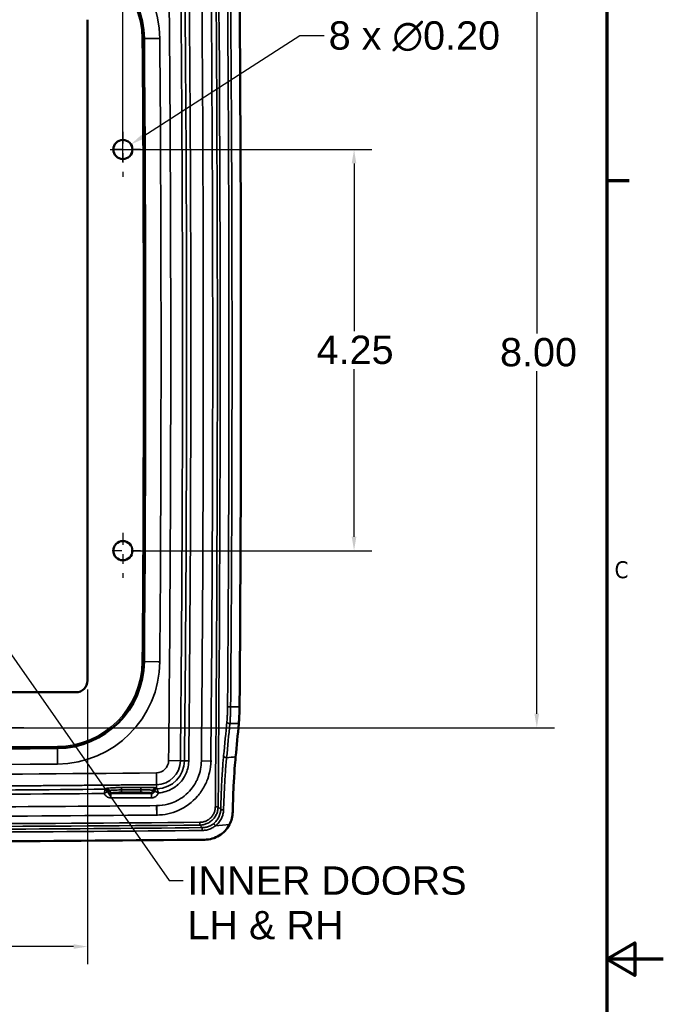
# Model space of a CAD drawing. Header units: inches. Extents: x 0.2 to 50.9, y 0.9 to 32.1.
# Tile 91 of 95: x 44 to 50.9, y 16 to 26.5. Entities that reach past the tile are written whole.
import ezdxf

# ---------------------------------------------------------------- set-up
doc = ezdxf.new("R2010")
doc.units = ezdxf.units.IN
doc.header["$LTSCALE"] = 1.5
doc.header["$MEASUREMENT"] = 0
doc.linetypes.add('CHAIN', pattern=[0.7087, 0.4724, -0.0591, 0.1181, -0.0591])
for name, color, linetype, lineweight in [('Border (ANSI)', 7, 'Continuous', 70), ('Center Mark (ANSI)', 7, 'Continuous', 25), ('Dimension (ANSI)', 7, 'Continuous', 25), ('Sketch Geometry (ANSI)', 7, 'Continuous', 25), ('Symbol (ANSI)', 7, 'Continuous', 25), ('Visible (ANSI)', 7, 'Continuous', 50), ('Visible Narrow (ANSI)', 7, 'Continuous', 35)]:
    doc.layers.add(name, color=color, linetype=linetype, lineweight=lineweight)
doc.styles.add('Note Text (ANSI)', font='tahoma.ttf')
doc.styles.get("Standard").update_dxf_attribs({"font": 'arial.ttf'})
doc.dimstyles.new('Default (ANSI)', dxfattribs={"dimscale": 1.5, "dimtxt": 0.2, "dimasz": 0.098425, "dimexe": 0.125, "dimexo": 0.0625, "dimgap": 0.031496, "dimtad": 0, "dimtih": 1, "dimtoh": 1, "dimrnd": 1e-08, "dimzin": 0, "dimdsep": 46, "dimtxsty": 'Standard', "dimcen": 0.09, "dimdle": 0.393701, "dimclrd": 256, "dimclre": 256, "dimclrt": 7, "dimadec": 0, "dimazin": 1, "dimtfac": 0.6, "dimtofl": 0, "dimtmove": 0, "dimatfit": 3, "dimfxl": 1, "dimtolj": 1, "dimtzin": 4, "dimlwd": -1, "dimlwe": -1, "dimarcsym": 0})
doc.dimstyles.new('Default (ANSI)$7', dxfattribs={"dimscale": 1.5, "dimtxt": 0.2, "dimasz": 0.098425, "dimexe": 0.125, "dimexo": 0.0625, "dimgap": 0.031496, "dimtad": 0, "dimtih": 1, "dimtoh": 1, "dimrnd": 1e-08, "dimzin": 0, "dimdsep": 46, "dimtxsty": 'Standard', "dimcen": 0.09, "dimdle": 0.393701, "dimclrd": 256, "dimclre": 256, "dimclrt": 7, "dimadec": 0, "dimazin": 1, "dimtfac": 0.6, "dimtofl": 0, "dimtmove": 0, "dimatfit": 3, "dimfxl": 1, "dimtolj": 1, "dimtzin": 4, "dimlwd": -1, "dimlwe": -1, "dimarcsym": 0})

# ---------------------------------------------------------------- blocks, each defined once
blk = doc.blocks.new('Borders Default Border')
at = {"layer": 'Border (ANSI)'}
blk.add_line((33.5, 16.5), (33.66, 16.5), dxfattribs=at)
at = {"layer": 'Border (ANSI)', "flags": 128}
for points in [[(0.5, 1), (0.5, 21), (33.5, 21), (33.5, 1), (0.5, 1)], [(33.9, 11), (33.5, 11), (33.7, 11.1155), (33.7, 10.8845), (33.5, 11)]]:
    blk.add_lwpolyline(points, dxfattribs=at)
at = {"layer": 'Border (ANSI)', "insert": (33.5557, 13.6879), "char_height": 0.12, "attachment_point": 7, "style": 'Note Text (ANSI)'}
blk.add_mtext('C', dxfattribs=at)
blk = doc.blocks.new('*D57')
at = {"layer": 'Defpoints', "color": 0, "transparency": 16777216}
for p in [(44.313, 26.952), (43.813, 18.952), (49.51, 18.952)]:
    blk.add_point(p, dxfattribs=at)
at = {"layer": 'Dimension (ANSI)', "transparency": 16777216}
for p, q in [((44.407, 26.952), (49.697, 26.952)), ((49.51, 26.804), (49.51, 23.127)), ((49.51, 19.099), (49.51, 22.727)), ((43.907, 18.952), (49.697, 18.952))]:
    blk.add_line(p, q, dxfattribs=at)
for points in [[(49.485, 26.804), (49.534, 26.804), (49.51, 26.952)], [(49.485, 19.099), (49.534, 19.099), (49.51, 18.952)]]:
    blk.add_solid(points, dxfattribs=at)
at = {"layer": 'Dimension (ANSI)', "color": 7, "transparency": 16777216, "insert": (49.12, 23.08), "char_height": 0.3, "attachment_point": 1}
blk.add_mtext('\\A1;8.00', dxfattribs=at)
blk = doc.blocks.new('*D58')
at = {"layer": 'Defpoints', "color": 0, "transparency": 16777216}
for p in [(45.125, 25.077), (45.125, 20.827), (47.574, 20.827)]:
    blk.add_point(p, dxfattribs=at)
at = {"layer": 'Dimension (ANSI)', "transparency": 16777216}
for p, q in [((45.219, 25.077), (47.761, 25.077)), ((47.574, 24.929), (47.574, 23.152)), ((47.574, 20.974), (47.574, 22.751)), ((45.219, 20.827), (47.761, 20.827))]:
    blk.add_line(p, q, dxfattribs=at)
for points in [[(47.549, 24.929), (47.598, 24.929), (47.574, 25.077)], [(47.549, 20.974), (47.598, 20.974), (47.574, 20.827)]]:
    blk.add_solid(points, dxfattribs=at)
at = {"layer": 'Dimension (ANSI)', "color": 7, "transparency": 16777216, "insert": (47.177, 23.105), "char_height": 0.3, "attachment_point": 1}
blk.add_mtext('\\A1;4.25', dxfattribs=at)
blk = doc.blocks.new('*D59')
at = {"layer": 'Defpoints', "color": 0, "transparency": 16777216}
for p in [(45.125, 30.66), (34.5, 25.077), (45.125, 25.077)]:
    blk.add_point(p, dxfattribs=at)
at = {"layer": 'Dimension (ANSI)', "transparency": 16777216}
for p, q in [((34.5, 25.171), (34.5, 30.848)), ((45.125, 25.171), (45.125, 30.848)), ((34.648, 30.66), (39.274, 30.66)), ((44.978, 30.66), (40.352, 30.66))]:
    blk.add_line(p, q, dxfattribs=at)
for points in [[(34.648, 30.685), (34.648, 30.635), (34.5, 30.66)], [(44.978, 30.685), (44.978, 30.635), (45.125, 30.66)]]:
    blk.add_solid(points, dxfattribs=at)
at = {"layer": 'Dimension (ANSI)', "color": 7, "transparency": 16777216, "insert": (39.321, 30.813), "char_height": 0.3, "attachment_point": 1}
blk.add_mtext('\\A1;10.63', dxfattribs=at)
blk = doc.blocks.new('*D60')
at = {"layer": 'Defpoints', "color": 0, "transparency": 16777216}
for p in [(45.211, 25.132), (45.04, 25.022)]:
    blk.add_point(p, dxfattribs=at)
at = {"layer": 'Dimension (ANSI)', "transparency": 16777216}
for p, q in [((46.999, 26.282), (45.335, 25.212)), ((47.258, 26.282), (46.999, 26.282)), ((45.125, 24.942), (45.125, 25.212)), ((44.99, 25.077), (45.26, 25.077))]:
    blk.add_line(p, q, dxfattribs=at)
blk.add_solid([(45.321, 25.232), (45.348, 25.191), (45.211, 25.132)], dxfattribs=at)
at = {"layer": 'Dimension (ANSI)', "color": 7, "transparency": 16777216, "insert": (47.305, 26.435), "char_height": 0.3, "attachment_point": 1}
blk.add_mtext('\\A1;\\fArial|b0|i0;8 x ∅0.20', dxfattribs=at)
blk = doc.blocks.new('*D62')
at = {"layer": 'Defpoints', "color": 0, "transparency": 16777216}
for p in [(34.875, 19.452), (44.75, 19.452), (44.75, 16.633)]:
    blk.add_point(p, dxfattribs=at)
at = {"layer": 'Dimension (ANSI)', "transparency": 16777216}
for p, q in [((34.875, 19.358), (34.875, 16.446)), ((44.75, 19.358), (44.75, 16.446)), ((35.023, 16.633), (39.453, 16.633)), ((44.603, 16.633), (40.327, 16.633))]:
    blk.add_line(p, q, dxfattribs=at)
for points in [[(35.023, 16.658), (35.023, 16.609), (34.875, 16.633)], [(44.603, 16.658), (44.603, 16.609), (44.75, 16.633)]]:
    blk.add_solid(points, dxfattribs=at)
at = {"layer": 'Dimension (ANSI)', "color": 7, "transparency": 16777216, "insert": (39.5, 16.786), "char_height": 0.3, "attachment_point": 1}
blk.add_mtext('\\A1;9.88', dxfattribs=at)

msp = doc.modelspace()

# ---------------------------------------------------------------- linework, layer by layer
at = {"layer": 'Center Mark (ANSI)', "linetype": 'CHAIN', "ltscale": 0.176372}
for p, q in [((45.1253, 25.2643), (45.1253, 24.7878)), ((45.1253, 21.0143), (45.1253, 20.5378))]:
    msp.add_line(p, q, dxfattribs=at)
at = {"layer": 'Center Mark (ANSI)', "linetype": 'CHAIN', "ltscale": 0.138781}
for p, q in [((45.3128, 25.0768), (44.9378, 25.0768)), ((45.3128, 20.8268), (44.9378, 20.8268))]:
    msp.add_line(p, q, dxfattribs=at)
at = {"layer": 'Center Mark (ANSI)', "linetype": 'CHAIN', "ltscale": 0.195371}
msp.add_line((44.0767, 18.9518), (43.5489, 18.9518), dxfattribs=at)
at = {"layer": 'Sketch Geometry (ANSI)'}
msp.add_circle((45.1253, 25.0768), 0.1014, dxfattribs=at)
at = {"layer": 'Visible (ANSI)'}
for p, q in [((44.7503, 26.452), (44.7503, 19.4516)), ((44.6255, 19.3268), (35.0001, 19.3268))]:
    msp.add_line(p, q, dxfattribs=at)
for centre, radius, start, end in [((44.4232, 26.2443), 0.9256, 0.44813, 89.54559), ((-376.5355, 22.9518), 421.8972, 359.551873, 0.448127), ((45.1253, 25.0768), 0.1015, 0.00001, 179.99999), ((45.1253, 25.0768), 0.1015, 180.00001, 359.99999), ((45.1253, 20.8268), 0.1015, 0.00001, 179.99999), ((45.1253, 20.8268), 0.1015, 180.00001, 359.99999), ((44.4232, 19.6593), 0.9256, 270.45442, 359.55187), ((39.8128, 600.9599), 582.2445, 269.5455852, 270.454415)]:
    msp.add_arc(centre, radius, start, end, dxfattribs=at)
for centre, major_axis, ratio, start_param, end_param in [((44.6251, 19.452), (0.0886, -0.0886), 0.9972647, 5.4991576, 7.0672128), ((-12.4537, 24.4843), (-16.0961, -168.1125), 0.3497264, 1.5695263, 1.5716272)]:
    msp.add_ellipse(centre, major_axis=major_axis, ratio=ratio, start_param=start_param, end_param=end_param, dxfattribs=at)
for points in [[(46.3608, 26.7387), (46.3808, 24.2163), (46.3808, 21.6938), (46.3608, 19.1714)], [(45.9918, 17.7655), (45.217, 17.758), (44.4422, 17.7519), (43.6674, 17.7472)]]:
    msp.add_open_spline(points, degree=3, dxfattribs=at)
for points, knots in [([(46.3608, 19.1714), (46.3606, 19.1386), (46.3598, 19.1061), (46.3571, 19.0455), (46.3552, 19.0179), (46.353, 18.9947)], [0, 0, 0, 0, 0.24984883, 0.24984883, 0.49969768, 0.49969768, 0.49969768, 0.49969768]), ([(46.3192, 18.6416), (46.3166, 18.6147), (46.3079, 18.524), (46.2948, 18.2759), (46.2909, 18.1698), (46.2885, 18.0605)], [0.00000004, 0.00000004, 0.00000004, 0.00000004, 0.28992471, 0.28992471, 0.48184676, 0.48184676, 0.48184676, 0.48184676]), ([(46.2533, 17.9247), (46.2644, 17.9457), (46.2729, 17.9679), (46.2848, 18.0137), (46.288, 18.0371), (46.2885, 18.0605)], [-0.36014319, -0.36014319, -0.36014319, -0.36014319, -0.18027326, -0.18027326, 0, 0, 0, 0]), ([(45.9918, 17.7655), (46.0186, 17.7658), (46.0453, 17.7696), (46.0969, 17.7843), (46.1216, 17.7951), (46.1675, 17.823), (46.1884, 17.84), (46.2251, 17.8791), (46.2408, 17.901), (46.2533, 17.9247)], [0, 0, 0, 0, 0.20390295, 0.20390295, 0.40794511, 0.40794511, 0.61195717, 0.61195717, 0.81594264, 0.81594264, 0.81594264, 0.81594264])]:
    msp.add_open_spline(points, degree=3, knots=knots, dxfattribs=at)
at = {"layer": 'Visible Narrow (ANSI)'}
for p, q in [((45.3488, 26.2515), (45.3303, 26.2514)), ((45.3488, 26.2515), (45.4979, 26.2527)), ((45.5161, 26.2528), (45.4979, 26.2527)), ((45.3488, 19.652), (45.3303, 19.6522)), ((45.3488, 19.652), (45.4979, 19.6509)), ((45.5161, 19.6507), (45.4979, 19.6509)), ((46.2662, 19.1722), (46.2337, 19.1724)), ((46.2662, 19.1722), (46.3608, 19.1714)), ((46.353, 18.9947), (46.2584, 18.9955)), ((44.4306, 18.7337), (44.4304, 18.7522)), ((44.4306, 18.7337), (44.4318, 18.5846)), ((44.4318, 18.5846), (44.4319, 18.5664)), ((45.6093, 18.603), (45.7341, 18.6017)), ((45.7341, 18.6017), (45.7726, 18.6013)), ((45.7726, 18.6013), (45.7773, 18.6013)), ((45.7773, 18.6013), (45.8222, 18.6008)), ((46.0562, 18.5985), (45.9566, 18.5994)), ((45.9566, 18.5994), (45.9566, 18.5993)), ((46.0562, 18.5984), (45.9566, 18.5993)), ((46.0562, 18.5984), (46.066, 18.5983)), ((45.4804, 18.3482), (45.4792, 18.473)), ((44.9522, 18.3086), (44.9379, 18.2999)), ((44.9727, 18.2802), (44.9672, 18.2769)), ((44.9815, 18.2855), (44.9727, 18.2802)), ((44.9965, 18.254), (45.0105, 18.2624)), ((44.9965, 18.254), (45.4291, 18.254)), ((44.9965, 18.2091), (44.9965, 18.254)), ((45.1102, 18.2924), (45.1102, 18.2672)), ((45.1102, 18.2672), (45.3155, 18.2672)), ((45.3155, 18.2934), (45.3155, 18.2672)), ((45.4151, 18.2624), (45.4291, 18.254)), ((45.4291, 18.254), (45.4291, 18.2091)), ((45.4515, 18.2838), (45.4446, 18.2879)), ((45.4589, 18.2795), (45.4515, 18.2838)), ((45.4808, 18.3094), (45.4739, 18.3134)), ((45.4808, 18.3094), (45.4804, 18.3482)), ((45.4291, 18.2091), (44.9965, 18.2091)), ((45.4827, 18.1259), (45.4826, 18.1259)), ((45.4826, 18.1259), (45.4834, 18.0263)), ((45.4827, 18.1259), (45.4836, 18.0263)), ((46.1613, 18.0861), (46.1336, 18.1138)), ((45.4836, 18.0263), (45.4836, 18.0163)), ((45.9393, 17.9198), (45.9659, 17.8931)), ((45.9662, 17.8633), (45.9659, 17.8931)), ((46.2533, 17.9247), (46.106, 17.9133))]:
    msp.add_line(p, q, dxfattribs=at)
for centre, radius, start, end in [((44.4232, 26.2443), 1.0929, 0.44813, 89.54559), ((44.4232, 26.2443), 0.9071, 0.44813, 89.54559), ((-376.5355, 22.9518), 421.8787, 359.551873, 0.448127), ((-376.5355, 22.9518), 422.0645, 359.551873, 0.448127), ((44.4232, 19.6593), 0.9071, 270.45442, 359.55187), ((44.4232, 19.6593), 1.0929, 270.45442, 359.55187), ((39.8128, 600.9599), 582.226, 269.5455852, 270.454415), ((39.8128, 600.9599), 582.4118, 269.5455852, 270.454415), ((45.4779, 18.6043), 0.2562, 270.55734, 359.40979), ((45.4779, 18.6043), 0.2994, 271.82783, 359.40979)]:
    msp.add_arc(centre, radius, start, end, dxfattribs=at)
for centre, major_axis, ratio, start_param, end_param in [((-122.0539, 22.9518), (0, -301.0549), 0.5586352, 1.5547253, 1.5868672), ((-122.0361, 22.9518), (0, 301.0608), 0.5586624, 4.6963186, 4.7284592), ((44.9382, 18.2648), (-0.0002, 0.0352), 0.0306223, 0.0588721, 0.1095767), ((44.9688, 18.2706), (-0.00149, 0.00638), 0.2049217, 0.0547241, 0.103089), ((45.0105, 18.2924), (-0.0154, 0.0257), 0.9948398, 1.2642752, 2.5996079), ((45.4151, 18.2924), (-0.0154, -0.0257), 0.9948398, 0.5419848, 1.9593722), ((57.5592, 63.1766), (-11.9654, -44.918), 0.0898317, 6.2539062, 6.2543377), ((57.5592, 63.1766), (-11.9654, -44.918), 0.0898317, 6.2543377, 6.2557145), ((45.4866, 18.2669), (-0.0008, -0.0383), 0.0313238, 3.0414362, 3.0864746), ((39.8128, 158.5276), (-325.76, 0), 0.431616, 1.5729059, 1.5896049), ((39.8128, 158.5044), (325.7599, 0), 0.4316354, 4.7144463, 4.7311969)]:
    msp.add_ellipse(centre, major_axis=major_axis, ratio=ratio, start_param=start_param, end_param=end_param, dxfattribs=at)
for points, degree, knots in [([(45.6093, 18.603), (45.6267, 20.2896), (45.6339, 21.9763), (45.6311, 23.6629), (45.6293, 24.7537), (45.6232, 25.8444), (45.6129, 26.9351), (45.6118, 27.0569), (45.6106, 27.1788), (45.6093, 27.3006)], 3, [0, 0, 0, 0, 0.58176237, 0.58176237, 0.58176237, 0.95797976, 0.95797976, 0.95797976, 1, 1, 1, 1]), ([(45.7341, 18.6017), (45.7441, 19.5684), (45.7515, 20.535), (45.7565, 21.5017), (45.759, 22.4684), (45.759, 23.4351), (45.7565, 24.4018), (45.7515, 25.3685), (45.7441, 26.3352), (45.7341, 27.3019), (45.7341, 27.3019), (45.7341, 27.3019), (45.7341, 27.3019), (45.7341, 27.3019), (45.7341, 27.3019), (45.7341, 27.3019), (45.7341, 27.3019), (45.7341, 27.3019)], 9, [0, 0, 0, 0, 0, 0, 0, 0, 0, 0, 0.99009901, 0.99009901, 0.99009901, 0.99009901, 0.99009901, 0.99009901, 0.99009901, 0.99009901, 0.99010136, 0.99010136, 0.99010136, 0.99010136, 0.99010136, 0.99010136, 0.99010136, 0.99010136, 0.99010136, 0.99010136]), ([(45.7773, 27.3023), (45.7881, 26.2522), (45.795, 25.2021), (45.798, 24.152), (45.8033, 22.3017), (45.7964, 20.4514), (45.7773, 18.6013)], 3, [0, 0, 0, 0, 0.36206424, 0.36206424, 0.36206424, 1, 1, 1, 1]), ([(45.8222, 27.3028), (45.8331, 26.2526), (45.84, 25.2024), (45.8429, 24.1523), (45.8482, 22.3018), (45.8413, 20.4513), (45.8222, 18.6008)], 3, [0, 0, 0, 0, 0.36204601, 0.36204601, 0.36204601, 1, 1, 1, 1]), ([(45.9566, 18.5994), (45.9668, 19.7039), (45.9731, 20.8083), (45.9756, 21.9127), (45.9796, 23.7099), (45.9732, 25.507), (45.9566, 27.3042)], 3, [0, 0, 0, 0, 0.38063403, 0.38063403, 0.38063403, 1, 1, 1, 1]), ([(46.0562, 18.5984), (46.0664, 19.703), (46.0728, 20.8076), (46.0752, 21.9122), (46.0792, 23.7098), (46.0728, 25.5075), (46.0562, 27.3051)], 3, [0, 0, 0, 0, 0.38059578, 0.38059578, 0.38059578, 1, 1, 1, 1]), ([(46.2662, 19.1722), (46.2749, 20.2743), (46.2798, 21.3764), (46.2809, 22.4785), (46.2823, 23.8983), (46.2774, 25.3182), (46.2661, 26.7379)], 3, [0, 0, 0, 0, 0.43701812, 0.43701812, 0.43701812, 1, 1, 1, 1]), ([(46.2268, 19.017), (46.2285, 19.0341), (46.2299, 19.0541), (46.231, 19.0758), (46.2317, 19.0908), (46.2324, 19.1066), (46.2328, 19.1228), (46.2333, 19.1391), (46.2336, 19.1557), (46.2337, 19.1724)], 3, [0, 0, 0, 0, 0.420361, 0.420361, 0.420361, 0.7102314, 0.7102314, 0.7102314, 1, 1, 1, 1]), ([(46.2584, 18.9955), (46.2602, 19.015), (46.2618, 19.0376), (46.2631, 19.0623), (46.264, 19.0794), (46.2647, 19.0973), (46.2652, 19.1158), (46.2657, 19.1343), (46.266, 19.1532), (46.2662, 19.1722)], 3, [0, 0, 0, 0, 0.42054474, 0.42054474, 0.42054474, 0.71027231, 0.71027231, 0.71027231, 0.99999999, 0.99999999, 0.99999999, 0.99999999]), ([(46.2584, 18.9955), (46.2545, 18.9955), (46.2505, 18.9961), (46.2431, 18.9983), (46.2397, 18.9999), (46.2338, 19.0039), (46.2314, 19.0063), (46.228, 19.0114), (46.2271, 19.0142), (46.2268, 19.017)], 3, [0, 0, 0, 0, 0.25, 0.25, 0.5, 0.5, 0.75, 0.75, 1, 1, 1, 1]), ([(45.4792, 18.473), (45.5133, 18.4733), (45.5467, 18.4874), (45.5708, 18.5114), (45.5949, 18.5355), (45.6089, 18.5688), (45.6093, 18.603)], 3, [0, 0, 0, 0, 0.5, 0.5, 0.5, 0.99999999, 0.99999999, 0.99999999, 0.99999999]), ([(45.4827, 18.1259), (45.5228, 18.1262), (45.5627, 18.1316), (45.6017, 18.1419), (45.617, 18.146), (45.6321, 18.1509), (45.6471, 18.1565), (45.6702, 18.1652), (45.6932, 18.1759), (45.7154, 18.1886), (45.7425, 18.204), (45.7685, 18.2224), (45.7924, 18.2432), (45.7939, 18.2445), (45.7954, 18.2458), (45.7968, 18.2471), (45.8191, 18.2669), (45.8405, 18.2898), (45.8598, 18.3153), (45.8724, 18.3319), (45.884, 18.3497), (45.8945, 18.3682), (45.9003, 18.3783), (45.9056, 18.3887), (45.9106, 18.3992), (45.9149, 18.4082), (45.9189, 18.4175), (45.9227, 18.4269), (45.9332, 18.4534), (45.9417, 18.4816), (45.9475, 18.5107), (45.9532, 18.5397), (45.9563, 18.5696), (45.9566, 18.5993)], 3, [0, 0, 0, 0, 0.1794041, 0.1794041, 0.1794041, 0.25, 0.25, 0.25, 0.35925844, 0.35925844, 0.35925844, 0.49182496, 0.49182496, 0.49182496, 0.5, 0.5, 0.5, 0.62437423, 0.62437423, 0.62437423, 0.70554621, 0.70554621, 0.70554621, 0.75, 0.75, 0.75, 0.78805826, 0.78805826, 0.78805826, 0.89420037, 0.89420037, 0.89420037, 0.9999999, 0.9999999, 0.9999999, 0.9999999]), ([(46.0562, 18.5984), (46.0558, 18.5585), (46.0512, 18.5173), (46.0421, 18.4766), (46.0355, 18.4474), (46.0265, 18.4185), (46.0154, 18.3904), (45.9986, 18.3482), (45.9768, 18.308), (45.9509, 18.2712), (45.9398, 18.2555), (45.9279, 18.2403), (45.9154, 18.2259), (45.8591, 18.1608), (45.7893, 18.1095), (45.7115, 18.0752), (45.6412, 18.0443), (45.5642, 18.0269), (45.4835, 18.0263)], 3, [0, 0, 0, 0, 0.1380731, 0.1380731, 0.1380731, 0.2372686, 0.2372686, 0.2372686, 0.3867604, 0.3867604, 0.3867604, 0.4509366, 0.4509366, 0.4509366, 0.7395702, 0.7395702, 0.7395702, 1, 1, 1, 1]), ([(45.8222, 18.6008), (45.8221, 18.5897), (45.8218, 18.568), (45.8154, 18.5368), (45.8104, 18.5122), (45.8036, 18.4918), (45.797, 18.4754), (45.7903, 18.459), (45.7811, 18.4396), (45.7675, 18.4183), (45.7504, 18.3915), (45.7356, 18.3757), (45.728, 18.3677), (45.7278, 18.3674), (45.7275, 18.3672), (45.7273, 18.3669), (45.7271, 18.3667), (45.7269, 18.3665), (45.7266, 18.3662), (45.7262, 18.3657), (45.7257, 18.3652), (45.7252, 18.3648), (45.7243, 18.3638), (45.7234, 18.3628), (45.7224, 18.3619), (45.7206, 18.36), (45.7187, 18.3582), (45.7167, 18.3562), (45.7131, 18.3529), (45.7092, 18.3492), (45.7048, 18.3454), (45.7019, 18.3429), (45.6939, 18.3357), (45.6796, 18.3254), (45.659, 18.3106), (45.6401, 18.3003), (45.6243, 18.2929), (45.6082, 18.2854), (45.5882, 18.2774), (45.5639, 18.2711), (45.5331, 18.263), (45.5114, 18.2615), (45.5004, 18.2608)], 3, [-1, -1, -1, -1, -0.875, -0.875, -0.875, -0.75, -0.75, -0.75, -0.625, -0.625, -0.625, -0.5, -0.5, -0.5, -0.4980469, -0.4980469, -0.4980469, -0.4960938, -0.4960938, -0.4960938, -0.4921875, -0.4921875, -0.4921875, -0.484375, -0.484375, -0.484375, -0.46875, -0.46875, -0.46875, -0.4375, -0.4375, -0.4375, -0.375, -0.375, -0.375, -0.25, -0.25, -0.25, -0.125, -0.125, -0.125, 0, 0, 0, 0]), ([(46.1613, 18.0861), (46.1621, 18.1188), (46.1635, 18.1724), (46.1663, 18.2439), (46.1671, 18.2658), (46.168, 18.2865), (46.1689, 18.3062), (46.1703, 18.3382), (46.1717, 18.3673), (46.1732, 18.3937), (46.1749, 18.4249), (46.1768, 18.4581), (46.1791, 18.4925), (46.18, 18.5055), (46.1809, 18.5187), (46.1819, 18.532), (46.1863, 18.5934), (46.19, 18.6326), (46.1922, 18.6557)], 3, [-0.99999928, -0.99999928, -0.99999928, -0.99999928, -0.75, -0.75, -0.75, -0.65504969, -0.65504969, -0.65504969, -0.5, -0.5, -0.5, -0.31850166, -0.31850166, -0.31850166, -0.25, -0.25, -0.25, -0.00000056, -0.00000056, -0.00000056, -0.00000056]), ([(46.1916, 18.081), (46.1936, 18.1542), (46.1963, 18.226), (46.1996, 18.2948), (46.2026, 18.3582), (46.2062, 18.4189), (46.2103, 18.4759), (46.2144, 18.5328), (46.2189, 18.5859), (46.2238, 18.6342)], 3, [0.00000034, 0.00000034, 0.00000034, 0.00000034, 0.35191896, 0.35191896, 0.35191896, 0.67595948, 0.67595948, 0.67595948, 1, 1, 1, 1]), ([(46.1922, 18.6557), (46.1924, 18.6529), (46.1934, 18.6501), (46.1951, 18.6475), (46.1968, 18.6449), (46.1992, 18.6426), (46.2021, 18.6406), (46.2051, 18.6386), (46.2085, 18.637), (46.2122, 18.6359), (46.2159, 18.6348), (46.2198, 18.6342), (46.2238, 18.6342)], 3, [0, 0, 0, 0, 0.25, 0.25, 0.25, 0.5, 0.5, 0.5, 0.75, 0.75, 0.75, 1, 1, 1, 1]), ([(34.1452, 18.3482), (35.4046, 18.3359), (36.6641, 18.3267), (37.9236, 18.3206), (39.1831, 18.3175), (40.4426, 18.3175), (41.702, 18.3206), (42.9615, 18.3267), (44.221, 18.3359), (45.4804, 18.3482), (45.4804, 18.3482), (45.4804, 18.3482), (45.4804, 18.3482), (45.4804, 18.3482), (45.4804, 18.3482), (45.4804, 18.3482), (45.4804, 18.3482), (45.4804, 18.3482)], 9, [0, 0, 0, 0, 0, 0, 0, 0, 0, 0, 0.99009901, 0.99009901, 0.99009901, 0.99009901, 0.99009901, 0.99009901, 0.99009901, 0.99009901, 0.99010139, 0.99010139, 0.99010139, 0.99010139, 0.99010139, 0.99010139, 0.99010139, 0.99010139, 0.99010139, 0.99010139]), ([(40.758, 18.2332), (40.758, 18.2332), (40.758, 18.2332), (40.758, 18.2332), (42.1478, 18.2355), (43.5376, 18.2427), (44.9274, 18.2549)], 3, [0, 0, 0, 0, 0.0000013, 0.0000013, 0.0000013, 1, 1, 1, 1]), ([(44.9379, 18.2999), (43.6707, 18.2888), (42.4033, 18.2818), (41.136, 18.2789), (41.01, 18.2786), (40.8839, 18.2784), (40.7579, 18.2782)], 3, [0, 0, 0, 0, 0.9095613, 0.9095613, 0.9095613, 1, 1, 1, 1]), ([(44.9274, 18.2549), (44.9274, 18.2549), (44.9275, 18.2551), (44.9275, 18.2555), (44.9276, 18.2557), (44.9276, 18.2559), (44.9277, 18.2561), (44.9277, 18.2564), (44.9278, 18.2568), (44.9279, 18.2573), (44.928, 18.2577), (44.9281, 18.2582), (44.9283, 18.2589), (44.9285, 18.2601), (44.9288, 18.2614), (44.9291, 18.2628), (44.9297, 18.2653), (44.9302, 18.2678), (44.9308, 18.2702), (44.9311, 18.2716), (44.9314, 18.273), (44.9317, 18.2744), (44.9326, 18.2781), (44.9334, 18.2815), (44.9341, 18.2846), (44.9345, 18.2862), (44.9349, 18.2876), (44.9352, 18.289), (44.9357, 18.291), (44.9361, 18.2928), (44.9365, 18.2943), (44.9366, 18.2947), (44.9367, 18.295), (44.9368, 18.2954), (44.9371, 18.2965), (44.9373, 18.2974), (44.9374, 18.298), (44.9379, 18.2998), (44.9379, 18.2998), (44.9379, 18.2998)], 3, [-1, -1, -1, -1, -0.990625, -0.990625, -0.990625, -0.98125, -0.98125, -0.98125, -0.9625, -0.9625, -0.9625, -0.9375, -0.9375, -0.9375, -0.875, -0.875, -0.875, -0.75, -0.75, -0.75, -0.6816131, -0.6816131, -0.6816131, -0.5, -0.5, -0.5, -0.4108772, -0.4108772, -0.4108772, -0.2817033, -0.2817033, -0.2817033, -0.25, -0.25, -0.25, -0.1883872, -0.1883872, -0.1883872, 0, 0, 0, 0]), ([(44.9274, 18.2549), (44.9276, 18.2551), (44.9278, 18.2552), (44.928, 18.2554), (44.9283, 18.2555), (44.9285, 18.2557), (44.9287, 18.2559), (44.9339, 18.2595), (44.9392, 18.2628), (44.9441, 18.2657), (44.9489, 18.2685), (44.9534, 18.2708), (44.9572, 18.2726), (44.959, 18.2734), (44.9607, 18.2742), (44.9621, 18.2748), (44.9634, 18.2754), (44.9646, 18.2758), (44.9655, 18.2762), (44.9658, 18.2763), (44.966, 18.2764), (44.9663, 18.2765), (44.9667, 18.2767), (44.967, 18.2768), (44.9672, 18.2769)], 3, [0, 0, 0, 0, 0.01178771, 0.01178771, 0.01178771, 0.02451912, 0.02451912, 0.02451912, 0.31245355, 0.31245355, 0.31245355, 0.59471788, 0.59471788, 0.59471788, 0.73205701, 0.73205701, 0.73205701, 0.86697264, 0.86697264, 0.86697264, 0.91410381, 0.91410381, 0.91410381, 0.99999458, 0.99999458, 0.99999458, 0.99999458]), ([(44.9965, 18.2091), (44.992, 18.2091), (44.9845, 18.2094), (44.9749, 18.2124), (44.9736, 18.2128), (44.9724, 18.2132), (44.9711, 18.2137), (44.965, 18.2159), (44.9597, 18.2188), (44.9552, 18.2218), (44.9531, 18.2231), (44.9509, 18.2248), (44.9485, 18.2268), (44.9454, 18.2293), (44.9421, 18.2324), (44.9389, 18.2362), (44.9357, 18.24), (44.9333, 18.2436), (44.9315, 18.2467), (44.9296, 18.25), (44.9283, 18.2528), (44.9274, 18.2549)], 3, [-1, -1, -1, -1, -0.75, -0.75, -0.75, -0.7086989, -0.7086989, -0.7086989, -0.5, -0.5, -0.5, -0.389805, -0.389805, -0.389805, -0.25, -0.25, -0.25, -0.1299761, -0.1299761, -0.1299761, 0, 0, 0, 0]), ([(44.9672, 18.2769), (44.9665, 18.2802), (44.9651, 18.2833), (44.9615, 18.2889), (44.9592, 18.2915), (44.9539, 18.2956), (44.951, 18.2972), (44.9446, 18.2994), (44.9413, 18.3), (44.9379, 18.2999)], 3, [0.00000141, 0.00000141, 0.00000141, 0.00000141, 0.25, 0.25, 0.5, 0.5, 0.75, 0.75, 1, 1, 1, 1]), ([(44.9379, 18.2998), (44.9412, 18.2998), (44.9446, 18.2992), (44.9477, 18.2982), (44.9509, 18.2971), (44.9539, 18.2954), (44.9565, 18.2934), (44.9591, 18.2913), (44.9614, 18.2888), (44.9632, 18.286), (44.965, 18.2832), (44.9664, 18.2801), (44.9672, 18.2769)], 3, [-1, -1, -1, -1, -0.7499763, -0.7499763, -0.7499763, -0.4999525, -0.4999525, -0.4999525, -0.2499288, -0.2499288, -0.2499288, 0, 0, 0, 0]), ([(45.1099, 18.3176), (45.0989, 18.3175), (45.0878, 18.3173), (45.0608, 18.3168), (45.0451, 18.3163), (45.0163, 18.3152), (45.0033, 18.3145), (44.9811, 18.313), (44.972, 18.3122), (44.9585, 18.3105), (44.9542, 18.3096), (44.9523, 18.3087), (44.9522, 18.3087), (44.9522, 18.3086)], 3, [0, 0, 0, 0, 0.1406007, 0.1406007, 0.3525237, 0.3525237, 0.5644467, 0.5644467, 0.7762001, 0.7762001, 0.9879536, 0.9879536, 1, 1, 1, 1]), ([(44.9522, 18.3086), (44.9555, 18.3086), (44.9589, 18.3081), (44.9652, 18.3059), (44.9682, 18.3042), (44.9735, 18.3001), (44.9757, 18.2976), (44.9794, 18.2919), (44.9807, 18.2888), (44.9815, 18.2855)], 3, [0, 0, 0, 0, 0.25, 0.25, 0.5, 0.5, 0.75, 0.75, 1, 1, 1, 1]), ([(44.9672, 18.2769), (44.9678, 18.2741), (44.9689, 18.2714), (44.9703, 18.2689), (44.9721, 18.2659), (44.9744, 18.2631), (44.9771, 18.2609), (44.9798, 18.2587), (44.9829, 18.2569), (44.9862, 18.2557), (44.9895, 18.2546), (44.993, 18.254), (44.9965, 18.254)], 3, [-0.9999996, -0.9999996, -0.9999996, -0.9999996, -0.78620063, -0.78620063, -0.78620063, -0.52337627, -0.52337627, -0.52337627, -0.25962806, -0.25962806, -0.25962806, 0, 0, 0, 0]), ([(44.9815, 18.2855), (44.9815, 18.2855), (44.9816, 18.2856), (44.9817, 18.2856), (44.9831, 18.2863), (44.9867, 18.2871), (44.9922, 18.2877), (44.9977, 18.2884), (45.0051, 18.289), (45.0142, 18.2896), (45.0232, 18.2902), (45.0339, 18.2907), (45.0456, 18.2911), (45.0573, 18.2915), (45.0701, 18.2919), (45.0834, 18.2921), (45.0922, 18.2922), (45.1012, 18.2923), (45.1102, 18.2924)], 3, [0, 0, 0, 0, 0.0120464, 0.0120464, 0.0120464, 0.2237999, 0.2237999, 0.2237999, 0.4355533, 0.4355533, 0.4355533, 0.6474763, 0.6474763, 0.6474763, 0.8593993, 0.8593993, 0.8593993, 1, 1, 1, 1]), ([(45.1102, 18.2672), (45.1004, 18.2672), (45.0907, 18.2671), (45.0813, 18.267), (45.072, 18.2668), (45.063, 18.2666), (45.0548, 18.2663), (45.0505, 18.2662), (45.0464, 18.266), (45.0426, 18.2658), (45.0392, 18.2656), (45.036, 18.2655), (45.0331, 18.2653), (45.0268, 18.2649), (45.0217, 18.2644), (45.0179, 18.264), (45.0141, 18.2635), (45.0117, 18.263), (45.0107, 18.2625), (45.0106, 18.2625), (45.0106, 18.2624), (45.0105, 18.2624)], 3, [0, 0, 0, 0, 0.19682306, 0.19682306, 0.19682306, 0.3952141, 0.3952141, 0.3952141, 0.5, 0.5, 0.5, 0.59327386, 0.59327386, 0.59327386, 0.79202415, 0.79202415, 0.79202415, 0.99028304, 0.99028304, 0.99028304, 1, 1, 1, 1]), ([(45.1102, 18.2924), (45.1101, 18.2958), (45.1101, 18.299), (45.11, 18.305), (45.11, 18.3077), (45.11, 18.3122), (45.1099, 18.3141), (45.1099, 18.3167), (45.1099, 18.3174), (45.1099, 18.3176)], 3, [0, 0, 0, 0, 0.25, 0.25, 0.5, 0.5, 0.75, 0.75, 0.99999986, 0.99999986, 0.99999986, 0.99999986]), ([(45.4739, 18.3134), (45.4726, 18.3142), (45.469, 18.315), (45.4588, 18.3162), (45.4527, 18.3168), (45.4381, 18.3177), (45.4295, 18.3181), (45.4103, 18.3188), (45.3997, 18.3191), (45.3771, 18.3195), (45.3651, 18.3196), (45.3405, 18.3197), (45.3278, 18.3196), (45.3152, 18.3195)], 3, [0, 0, 0, 0, 0.1933794, 0.1933794, 0.3549423, 0.3549423, 0.5165052, 0.5165052, 0.67805267, 0.67805267, 0.83960014, 0.83960014, 1, 1, 1, 1]), ([(45.3152, 18.3195), (45.3152, 18.3193), (45.3152, 18.3185), (45.3152, 18.3172), (45.3152, 18.3158), (45.3153, 18.3139), (45.3153, 18.3115), (45.3153, 18.3092), (45.3154, 18.3064), (45.3154, 18.3033), (45.3154, 18.3002), (45.3154, 18.2968), (45.3155, 18.2934)], 3, [0, 0, 0, 0, 0.2499999, 0.2499999, 0.2499999, 0.4999999, 0.4999999, 0.4999999, 0.75, 0.75, 0.75, 1, 1, 1, 1]), ([(45.3155, 18.2934), (45.3258, 18.2934), (45.336, 18.2934), (45.346, 18.2933), (45.3561, 18.2933), (45.3659, 18.2931), (45.3751, 18.2929), (45.3843, 18.2927), (45.3929, 18.2925), (45.4007, 18.2922), (45.4085, 18.2919), (45.4155, 18.2915), (45.4215, 18.2911), (45.4274, 18.2907), (45.4324, 18.2902), (45.4362, 18.2898), (45.4407, 18.2892), (45.4436, 18.2886), (45.4446, 18.2879)], 3, [0.00000006, 0.00000006, 0.00000006, 0.00000006, 0.16039986, 0.16039986, 0.16039986, 0.32194733, 0.32194733, 0.32194733, 0.4834948, 0.4834948, 0.4834948, 0.6450577, 0.6450577, 0.6450577, 0.8066206, 0.8066206, 0.8066206, 1, 1, 1, 1]), ([(45.4151, 18.2624), (45.4142, 18.2629), (45.412, 18.2634), (45.4084, 18.2639), (45.4047, 18.2644), (45.3997, 18.2648), (45.3936, 18.2652), (45.3904, 18.2654), (45.3869, 18.2656), (45.3831, 18.2658), (45.3796, 18.266), (45.3759, 18.2661), (45.3721, 18.2663), (45.364, 18.2666), (45.3551, 18.2668), (45.3457, 18.2669), (45.3364, 18.2671), (45.3266, 18.2672), (45.3168, 18.2672), (45.3164, 18.2672), (45.3159, 18.2672), (45.3155, 18.2672)], 3, [0, 0, 0, 0, 0.19728887, 0.19728887, 0.19728887, 0.39603108, 0.39603108, 0.39603108, 0.5, 0.5, 0.5, 0.59440582, 0.59440582, 0.59440582, 0.79304411, 0.79304411, 0.79304411, 0.99120329, 0.99120329, 0.99120329, 1, 1, 1, 1]), ([(45.4291, 18.254), (45.4296, 18.254), (45.43, 18.254), (45.4304, 18.254), (45.434, 18.2542), (45.4375, 18.2549), (45.4407, 18.2562), (45.4439, 18.2575), (45.4469, 18.2594), (45.4495, 18.2617), (45.4526, 18.2645), (45.4551, 18.268), (45.4568, 18.2719), (45.4578, 18.2743), (45.4586, 18.2769), (45.4589, 18.2795)], 3, [-1, -1, -1, -1, -0.9689967, -0.9689967, -0.9689967, -0.7228669, -0.7228669, -0.7228669, -0.4814178, -0.4814178, -0.4814178, -0.1851429, -0.1851429, -0.1851429, 0, 0, 0, 0]), ([(45.5004, 18.2608), (45.5003, 18.2605), (45.5003, 18.2603), (45.5002, 18.2601), (45.4996, 18.2583), (45.4988, 18.2563), (45.4978, 18.254), (45.496, 18.25), (45.4935, 18.2452), (45.4896, 18.24), (45.4862, 18.2354), (45.4826, 18.2317), (45.4793, 18.2288), (45.4771, 18.2267), (45.4749, 18.2251), (45.473, 18.2236), (45.4688, 18.2206), (45.4638, 18.2176), (45.4578, 18.215), (45.456, 18.2143), (45.4542, 18.2136), (45.4522, 18.2129), (45.4441, 18.2102), (45.4373, 18.2094), (45.4324, 18.2092), (45.4312, 18.2091), (45.4301, 18.2091), (45.4291, 18.2091)], 3, [-1, -1, -1, -1, -0.98802677, -0.98802677, -0.98802677, -0.90156003, -0.90156003, -0.90156003, -0.75, -0.75, -0.75, -0.6015616, -0.6015616, -0.6015616, -0.5, -0.5, -0.5, -0.30698489, -0.30698489, -0.30698489, -0.25, -0.25, -0.25, -0.04940152, -0.04940152, -0.04940152, 0, 0, 0, 0]), ([(45.4446, 18.2879), (45.4452, 18.2914), (45.4463, 18.2948), (45.4497, 18.3009), (45.452, 18.3037), (45.4573, 18.3083), (45.4603, 18.3102), (45.4669, 18.3127), (45.4704, 18.3134), (45.4739, 18.3134)], 3, [0.00000004, 0.00000004, 0.00000004, 0.00000004, 0.25, 0.25, 0.5, 0.5, 0.75, 0.75, 1, 1, 1, 1]), ([(45.4515, 18.2838), (45.4521, 18.2873), (45.4532, 18.2907), (45.4566, 18.2969), (45.4589, 18.2996), (45.4642, 18.3043), (45.4672, 18.3061), (45.4738, 18.3086), (45.4773, 18.3093), (45.4808, 18.3094)], 3, [0, 0, 0, 0, 0.25, 0.25, 0.5, 0.5, 0.75, 0.75, 0.99999878, 0.99999878, 0.99999878, 0.99999878]), ([(45.4875, 18.3051), (45.484, 18.305), (45.4806, 18.3043), (45.4742, 18.3017), (45.4712, 18.2998), (45.466, 18.2952), (45.4638, 18.2924), (45.4605, 18.2863), (45.4594, 18.2829), (45.4589, 18.2795)], 3, [0.00000015, 0.00000015, 0.00000015, 0.00000015, 0.25, 0.25, 0.5, 0.5, 0.75, 0.75, 1, 1, 1, 1]), ([(45.4875, 18.305), (45.4841, 18.3048), (45.4806, 18.3041), (45.4774, 18.3028), (45.4742, 18.3015), (45.4712, 18.2997), (45.4687, 18.2973), (45.4661, 18.295), (45.4639, 18.2923), (45.4622, 18.2892), (45.4606, 18.2862), (45.4595, 18.2829), (45.4589, 18.2795)], 3, [-1, -1, -1, -1, -0.7499799, -0.7499799, -0.7499799, -0.4999599, -0.4999599, -0.4999599, -0.2499398, -0.2499398, -0.2499398, 0, 0, 0, 0]), ([(45.5004, 18.2608), (45.5002, 18.2609), (45.5, 18.261), (45.4997, 18.2612), (45.4995, 18.2613), (45.4993, 18.2614), (45.4991, 18.2615), (45.4937, 18.2647), (45.4881, 18.2677), (45.483, 18.2701), (45.4779, 18.2726), (45.4731, 18.2745), (45.4693, 18.276), (45.4674, 18.2767), (45.4657, 18.2773), (45.4642, 18.2778), (45.4628, 18.2783), (45.4616, 18.2787), (45.4607, 18.2789), (45.4598, 18.2792), (45.4592, 18.2794), (45.4589, 18.2795)], 3, [-1, -1, -1, -1, -0.98831009, -0.98831009, -0.98831009, -0.9782316, -0.9782316, -0.9782316, -0.69484877, -0.69484877, -0.69484877, -0.41336067, -0.41336067, -0.41336067, -0.2743912, -0.2743912, -0.2743912, -0.13667056, -0.13667056, -0.13667056, -0.00000143, -0.00000143, -0.00000143, -0.00000143]), ([(45.5004, 18.2608), (45.5003, 18.261), (45.5003, 18.2613), (45.5002, 18.2615), (45.5001, 18.2617), (45.5001, 18.2619), (45.5, 18.2622), (45.4982, 18.2683), (45.4964, 18.2743), (45.4948, 18.2798), (45.4932, 18.2853), (45.4918, 18.2903), (45.4906, 18.2943), (45.49, 18.2963), (45.4895, 18.2981), (45.4891, 18.2996), (45.4887, 18.301), (45.4883, 18.3023), (45.488, 18.3032), (45.4878, 18.3041), (45.4876, 18.3047), (45.4875, 18.305)], 3, [0, 0, 0, 0, 0.0116898, 0.0116898, 0.0116898, 0.0217682, 0.0217682, 0.0217682, 0.3051489, 0.3051489, 0.3051489, 0.5866349, 0.5866349, 0.5866349, 0.7256033, 0.7256033, 0.7256033, 0.8633229, 0.8633229, 0.8633229, 1, 1, 1, 1]), ([(40.6825, 18.1027), (42.0933, 18.1045), (43.5041, 18.1108), (44.9148, 18.1214), (45.1041, 18.1228), (45.2933, 18.1243), (45.4826, 18.1259)], 3, [0.00000003, 0.00000003, 0.00000003, 0.00000003, 0.88172271, 0.88172271, 0.88172271, 1, 1, 1, 1]), ([(46.1336, 18.1138), (46.1334, 18.0995), (46.1317, 18.0852), (46.1285, 18.0712), (46.1252, 18.0572), (46.1204, 18.0436), (46.1142, 18.0306), (46.1079, 18.0176), (46.1003, 18.0053), (46.0913, 17.994), (46.0824, 17.9828), (46.0722, 17.9725), (46.0611, 17.9634), (46.0499, 17.9544), (46.0377, 17.9466), (46.0249, 17.9402), (46.012, 17.9338), (45.9984, 17.9288), (45.9844, 17.9254), (45.9704, 17.922), (45.9561, 17.9201), (45.9418, 17.9198), (45.941, 17.9198), (45.9401, 17.9198), (45.9393, 17.9198)], 3, [-1, -1, -1, -1, -0.8584792, -0.8584792, -0.8584792, -0.7166284, -0.7166284, -0.7166284, -0.5747777, -0.5747777, -0.5747777, -0.4333517, -0.4333517, -0.4333517, -0.2919256, -0.2919256, -0.2919256, -0.1500233, -0.1500233, -0.1500233, -0.0081209, -0.0081209, -0.0081209, 0, 0, 0, 0]), ([(45.9396, 17.9492), (45.9402, 17.9492), (45.9409, 17.9492), (45.9416, 17.9493), (45.9538, 17.9495), (45.966, 17.9511), (45.9778, 17.954), (45.9897, 17.9569), (46.0012, 17.9611), (46.0121, 17.9665), (46.0231, 17.9719), (46.0334, 17.9785), (46.0428, 17.9861), (46.0473, 17.9898), (46.0516, 17.9936), (46.0556, 17.9977), (46.0602, 18.0022), (46.0645, 18.007), (46.0685, 18.0121), (46.0761, 18.0217), (46.0826, 18.0321), (46.0879, 18.0431), (46.0931, 18.0541), (46.0972, 18.0657), (46.0999, 18.0776), (46.1027, 18.0894), (46.1041, 18.1016), (46.1042, 18.1137)], 3, [0, 0, 0, 0, 0.008093, 0.008093, 0.008093, 0.1497017, 0.1497017, 0.1497017, 0.2916067, 0.2916067, 0.2916067, 0.4332254, 0.4332254, 0.4332254, 0.5, 0.5, 0.5, 0.5749052, 0.5749052, 0.5749052, 0.7168805, 0.7168805, 0.7168805, 0.8586925, 0.8586925, 0.8586925, 1, 1, 1, 1]), ([(46.1613, 18.0861), (46.1609, 18.0723), (46.1591, 18.0585), (46.1559, 18.0451), (46.1525, 18.0306), (46.1474, 18.0167), (46.141, 18.0036), (46.1345, 17.9905), (46.1267, 17.9782), (46.1179, 17.9671), (46.1087, 17.9557), (46.0985, 17.9454), (46.0873, 17.9364)], 3, [0.00000001, 0.00000001, 0.00000001, 0.00000001, 0.23493045, 0.23493045, 0.23493045, 0.48767156, 0.48767156, 0.48767156, 0.74041268, 0.74041268, 0.74041268, 0.99999982, 0.99999982, 0.99999982, 0.99999982]), ([(46.1042, 18.1137), (46.1079, 18.1137), (46.1115, 18.1137), (46.1183, 18.1136), (46.1215, 18.1136), (46.1268, 18.1136), (46.1291, 18.1137), (46.1323, 18.1137), (46.1333, 18.1138), (46.1336, 18.1138)], 3, [0.00000007, 0.00000007, 0.00000007, 0.00000007, 0.25, 0.25, 0.5, 0.5, 0.75, 0.75, 1, 1, 1, 1]), ([(46.106, 17.9133), (46.1189, 17.9233), (46.1307, 17.9348), (46.1515, 17.9601), (46.1605, 17.9739), (46.1754, 18.0032), (46.1813, 18.0189), (46.189, 18.05), (46.1911, 18.0655), (46.1916, 18.081)], 3, [0, 0, 0, 0, 0.25958732, 0.25958732, 0.51232844, 0.51232844, 0.76506955, 0.76506955, 0.99999928, 0.99999928, 0.99999928, 0.99999928]), ([(46.1916, 18.081), (46.1878, 18.0811), (46.1841, 18.0812), (46.177, 18.0818), (46.1738, 18.0822), (46.1683, 18.0832), (46.166, 18.0837), (46.1626, 18.0849), (46.1616, 18.0855), (46.1613, 18.0861)], 3, [0.00000021, 0.00000021, 0.00000021, 0.00000021, 0.25, 0.25, 0.5, 0.5, 0.75, 0.75, 0.99999988, 0.99999988, 0.99999988, 0.99999988]), ([(40.6115, 18.003), (40.6196, 18.003), (40.6704, 18.0031), (40.7637, 18.0032), (40.8145, 18.0033), (40.8652, 18.0034), (40.916, 18.0035), (41.0175, 18.0036), (41.119, 18.0038), (41.2205, 18.004), (41.4235, 18.0044), (41.6265, 18.005), (41.8295, 18.0056), (42.2355, 18.0068), (42.6415, 18.0083), (43.0475, 18.0103), (43.8595, 18.0141), (44.6715, 18.0195), (45.4835, 18.0263)], 3, [-1, -1, -1, -1, -0.96875, -0.96875, -0.96875, -0.9375, -0.9375, -0.9375, -0.875, -0.875, -0.875, -0.75, -0.75, -0.75, -0.5, -0.5, -0.5, 0, 0, 0, 0]), ([(45.9393, 17.9198), (45.9394, 17.9201), (45.9394, 17.9211), (45.9395, 17.9243), (45.9396, 17.9265), (45.9396, 17.9319), (45.9396, 17.9351), (45.9396, 17.9419), (45.9396, 17.9456), (45.9396, 17.9492)], 3, [0, 0, 0, 0, 0.25, 0.25, 0.5, 0.5, 0.75, 0.75, 1, 1, 1, 1]), ([(45.9659, 17.8931), (45.9787, 17.8933), (45.9914, 17.8946), (46.0039, 17.8972), (46.0162, 17.8997), (46.0284, 17.9034), (46.04, 17.9083), (46.0517, 17.9131), (46.0629, 17.9191), (46.0734, 17.9262), (46.0782, 17.9294), (46.0828, 17.9328), (46.0873, 17.9364)], 3, [-0.99999995, -0.99999995, -0.99999995, -0.99999995, -0.70873598, -0.70873598, -0.70873598, -0.42033857, -0.42033857, -0.42033857, -0.13194139, -0.13194139, -0.13194139, 0, 0, 0, 0]), ([(46.106, 17.9133), (46.1008, 17.9091), (46.0955, 17.9051), (46.0899, 17.9014), (46.0778, 17.8933), (46.0649, 17.8864), (46.0515, 17.8808), (46.0381, 17.8752), (46.0241, 17.8709), (46.0099, 17.8679), (45.9956, 17.865), (45.9809, 17.8634), (45.9662, 17.8633)], 3, [0.00000003, 0.00000003, 0.00000003, 0.00000003, 0.13178345, 0.13178345, 0.13178345, 0.42052055, 0.42052055, 0.42052055, 0.70932865, 0.70932865, 0.70932865, 1, 1, 1, 1]), ([(46.0873, 17.9364), (46.0876, 17.9361), (46.0883, 17.9352), (46.0894, 17.9339), (46.0904, 17.9326), (46.0918, 17.9308), (46.0935, 17.9287), (46.0953, 17.9266), (46.0972, 17.9242), (46.0994, 17.9215), (46.1015, 17.9189), (46.1038, 17.9161), (46.106, 17.9133)], 3, [0, 0, 0, 0, 0.2499961, 0.2499961, 0.2499961, 0.4999966, 0.4999966, 0.4999966, 0.7499975, 0.7499975, 0.7499975, 1, 1, 1, 1])]:
    msp.add_open_spline(points, degree=degree, knots=knots, dxfattribs=at)
for points, degree in [([(46.2336, 26.7377), (46.2403, 25.8971), (46.2453, 25.0565), (46.2487, 24.2159), (46.2503, 23.3753), (46.2503, 22.5348), (46.2487, 21.6942), (46.2454, 20.8536), (46.2404, 20.013), (46.2337, 19.1724)], 9), ([(46.1922, 18.6557), (46.2038, 18.7761), (46.2153, 18.8965), (46.2268, 19.017)], 3), ([(46.2238, 18.6342), (46.2353, 18.7546), (46.2469, 18.8751), (46.2584, 18.9955)], 3), ([(46.2238, 18.6342), (46.2556, 18.6366), (46.2874, 18.6391), (46.3192, 18.6416)], 3), ([(34.1464, 18.473), (37.924, 18.4362), (41.7016, 18.4362), (45.4792, 18.473)], 3), ([(45.3152, 18.3195), (45.2468, 18.3189), (45.1783, 18.3182), (45.1099, 18.3176)], 3), ([(45.3155, 18.2934), (45.247, 18.293), (45.1786, 18.2927), (45.1102, 18.2924)], 3), ([(45.4589, 18.2795), (45.4589, 18.2795), (45.4589, 18.2795), (45.4589, 18.2795)], 3), ([(45.9659, 17.8931), (45.1997, 17.8858), (44.4335, 17.8797), (43.6672, 17.8751)], 3), ([(45.9662, 17.8633), (45.2, 17.8559), (44.4337, 17.8499), (43.6674, 17.8452)], 3)]:
    msp.add_open_spline(points, degree=degree, dxfattribs=at)

# ---------------------------------------------------------------- block references
at = {"xscale": 1.5, "yscale": 1.5, "zscale": 1.5}
msp.add_blockref('Borders Default Border', (0, 0), dxfattribs=at)

# ---------------------------------------------------------------- texts
at = {"layer": 'Symbol (ANSI)', "color": 7, "insert": (45.8092, 17.4828), "char_height": 0.3, "width": 3.074314, "attachment_point": 1, "line_spacing_factor": 0.944221}
msp.add_mtext('\\fArial|b0|i0;INNER DOORS \\P\\fArial|b0|i0;LH & RH', dxfattribs=at)

# ---------------------------------------------------------------- dimensions: what is measured, and where the dimension line sits
at = {"layer": 'Dimension (ANSI)'}
for base, p1, p2, angle, override, picture, middle in [((45.1253194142, 30.6600445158), (34.5003194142, 25.0767952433), (45.1253194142, 25.0767952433), 180, {"dimgap": 0.031496, "dimtih": 0, "dimtoh": 0, "dimdec": 2, "dimtol": 0, "dimlim": 0, "dimtp": 0, "dimtm": 0, "dimtdec": 2, "dimatfit": 1}, '*D59', (39.8128194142, 30.6600445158)), ((49.5097, 18.9518), (44.3128, 26.9518), (43.8128, 18.9518), 90, {"dimgap": 0.031496, "dimdec": 2, "dimtol": 0, "dimlim": 0, "dimtp": 0, "dimtm": 0, "dimtdec": 2, "dimatfit": 1}, '*D57', (49.5097, 22.9269)), ((47.5737, 20.8268), (45.1253, 25.0768), (45.1253, 20.8268), 90, {"dimgap": 0.031496, "dimdec": 2, "dimtol": 0, "dimlim": 0, "dimtp": 0, "dimtm": 0, "dimtdec": 2, "dimatfit": 1}, '*D58', (47.5737, 22.9518)), ((44.75031943, 16.6332485), (34.87531938, 19.45162393), (44.75031943, 19.45162392), 180, {"dimgap": 0.031496, "dimtih": 0, "dimtoh": 0, "dimdec": 2, "dimtol": 0, "dimlim": 0, "dimtp": 0, "dimtm": 0, "dimtdec": 2, "dimatfit": 1}, '*D62', (39.89024183, 16.6332485))]:
    dim = msp.add_linear_dim(base=base, p1=p1, p2=p2, angle=angle, dimstyle='Default (ANSI)', override=override, dxfattribs=at)
    dim.commit()
    dim.dimension.update_dxf_attribs({"geometry": picture, "text_midpoint": middle, "dimtype": 160})
dim = msp.add_diameter_dim_2p(p1=(45.0401, 25.022), p2=(45.2106, 25.1317), text='\\fArial|b0|i0;8 x <>', dimstyle='Default (ANSI)', override={"dimgap": 0.031496, "dimdec": 2, "dimlfac": 1, "dimtol": 0, "dimlim": 0, "dimtp": 0, "dimtm": 0, "dimtdec": 2}, dxfattribs=at)
dim.commit()
dim.dimension.update_dxf_attribs({"geometry": '*D60', "text_midpoint": (48.1374, 26.282), "dimtype": 163})

# ---------------------------------------------------------------- leaders
at = {"layer": 'Symbol (ANSI)', "annotation_type": 0, "has_hookline": 1, "hookline_direction": 0, "text_width": 2.8962}
msp.add_leader([(42.9536, 21.136), (45.6143, 17.3328), (45.7619, 17.3328)], dimstyle='Default (ANSI)$7', override={"dimtad": 0}, dxfattribs=at)

doc.saveas('drawing.dxf')
